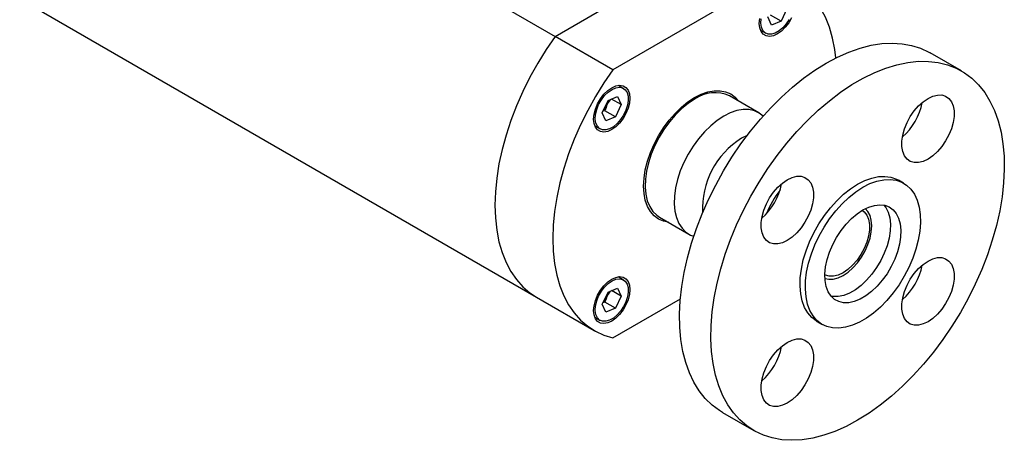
# Model space of a CAD drawing. Header units: inches. Extents: x 6.3 to 30.5, y 2.9 to 18.1.
# Tile 5 of 6: x 26.4 to 30.5, y 12.8 to 14.6. Entities that reach past the tile are written whole.
import ezdxf

# ---------------------------------------------------------------- set-up
doc = ezdxf.new("R2010")
doc.units = ezdxf.units.IN
doc.header["$MEASUREMENT"] = 0

msp = doc.modelspace()

# ---------------------------------------------------------------- linework, layer by layer
at = {"color": 7, "linetype": 'Continuous', "lineweight": 25}
for p, q in [((26.431, 15.7595), (28.6106, 14.5012)), ((28.6106, 14.5012), (29.3002, 14.8993)), ((29.5438, 14.7587), (28.8542, 14.3606)), ((26.3525, 14.6605), (28.5322, 13.4022)), ((29.5237, 14.5488), (29.5084, 14.5828)), ((29.5636, 14.5657), (29.5195, 14.5911)), ((29.5881, 14.6166), (29.5636, 14.5657)), ((29.5636, 14.5657), (29.5237, 14.5488)), ((28.8542, 14.3606), (28.6106, 14.5012)), ((29.4766, 14.5275), (29.499, 14.5145)), ((30.3241, 14.3555), (30.1919, 14.4318)), ((28.8988, 14.2817), (28.8763, 14.2946)), ((28.8343, 14.2304), (28.8741, 14.2473)), ((28.8741, 14.2473), (28.8894, 14.2133)), ((29.4695, 14.1794), (29.3466, 14.2504)), ((29.4695, 14.1794), (29.3466, 14.2504)), ((28.8098, 14.1795), (28.8343, 14.2304)), ((28.8277, 14.2066), (28.8351, 14.222)), ((28.8424, 14.2339), (28.8351, 14.222)), ((28.8894, 14.2133), (28.849, 14.2367)), ((28.8894, 14.2133), (28.865, 14.1624)), ((28.8251, 14.1455), (28.8098, 14.1795)), ((28.8209, 14.1878), (28.8125, 14.1852)), ((28.865, 14.1624), (28.8209, 14.1878)), ((28.865, 14.1624), (28.8251, 14.1455)), ((28.7779, 14.1241), (28.8004, 14.1112)), ((30.0806, 13.8823), (30.0584, 13.8952)), ((29.0514, 13.7389), (29.1743, 13.668)), ((29.0514, 13.7389), (29.1743, 13.668)), ((28.8988, 13.4749), (28.8763, 13.4879)), ((28.8098, 13.3728), (28.8343, 13.4237)), ((28.8277, 13.3999), (28.8351, 13.4153)), ((28.8343, 13.4237), (28.8741, 13.4406)), ((28.8424, 13.4271), (28.8351, 13.4153)), ((28.8894, 13.4066), (28.849, 13.4299)), ((28.8741, 13.4406), (28.8894, 13.4066)), ((28.5322, 13.4022), (28.7758, 13.2616)), ((28.8251, 13.3387), (28.8098, 13.3728)), ((28.8209, 13.3811), (28.8125, 13.3785)), ((28.865, 13.3556), (28.8209, 13.3811)), ((28.8542, 13.2306), (29.1392, 13.3951)), ((28.8894, 13.4066), (28.865, 13.3556)), ((28.865, 13.3556), (28.8251, 13.3387)), ((28.7779, 13.3174), (28.8004, 13.3044)), ((29.7149, 13.3002), (29.7372, 13.2873)), ((29.3169, 12.9162), (29.4492, 12.8399))]:
    msp.add_line(p, q, dxfattribs=at)
at = {"color": 7, "linetype": 'Continuous', "lineweight": 25, "flags": 128}
for points in [[(29.7943, 14.4101), (29.7899, 14.4456), (29.7805, 14.4941), (29.7673, 14.5395), (29.7506, 14.5814), (29.7303, 14.6196), (29.7067, 14.6538), (29.6798, 14.6838), (29.6499, 14.7095), (29.6171, 14.7306), (29.5816, 14.747), (29.5438, 14.7587)], [(29.5483, 14.5113), (29.5313, 14.5037), (29.5151, 14.5008), (29.5006, 14.503), (29.4885, 14.51), (29.4793, 14.5215), (29.4737, 14.5369), (29.4718, 14.5555), (29.4737, 14.5763)], [(29.6082, 14.5791), (29.596, 14.5581), (29.5815, 14.5392), (29.5653, 14.5233), (29.5483, 14.5113)], [(29.5981, 14.5725), (29.5856, 14.5535), (29.571, 14.5369), (29.5552, 14.5238), (29.5391, 14.5148), (29.5234, 14.5103), (29.5091, 14.5107), (29.4969, 14.5158), (29.4874, 14.5255), (29.4813, 14.5392), (29.4787, 14.5561), (29.4799, 14.5754)], [(28.6106, 14.5012), (28.5728, 14.4459), (28.5373, 14.3885), (28.5045, 14.3295), (28.4746, 14.2693), (28.4477, 14.2083), (28.4241, 14.1468), (28.4038, 14.0852), (28.3871, 14.0239), (28.3739, 13.9634), (28.3645, 13.9039), (28.3588, 13.8459), (28.3569, 13.7897), (28.3588, 13.7358), (28.3645, 13.6844), (28.3739, 13.6358), (28.3871, 13.5904), (28.4038, 13.5485), (28.4241, 13.5103), (28.4477, 13.4761), (28.4746, 13.4461), (28.5045, 13.4204), (28.5322, 13.4022)], [(29.7544, 14.3885), (29.8023, 14.414), (29.85, 14.4351), (29.8971, 14.4516), (29.9433, 14.4634), (29.9884, 14.4705), (30.0321, 14.4728), (30.0741, 14.4703), (30.1142, 14.463), (30.1521, 14.4509), (30.1876, 14.4342), (30.1919, 14.4318)], [(29.3169, 12.9162), (29.3043, 12.9239), (29.2728, 12.9475), (29.2441, 12.9754), (29.2186, 13.0075), (29.1962, 13.0436), (29.1772, 13.0835), (29.1617, 13.1269), (29.1497, 13.1737), (29.1414, 13.2234), (29.1367, 13.2759), (29.1358, 13.3308), (29.1386, 13.3877), (29.1451, 13.4463), (29.1552, 13.5064), (29.169, 13.5674), (29.1863, 13.6291), (29.207, 13.691), (29.231, 13.7528), (29.2581, 13.8142), (29.2882, 13.8747), (29.3211, 13.934), (29.3567, 13.9918), (29.3946, 14.0476), (29.4347, 14.1012), (29.4767, 14.1522), (29.5204, 14.2004), (29.5655, 14.2453), (29.6117, 14.2869), (29.6588, 14.3247), (29.7064, 14.3587), (29.7544, 14.3885)], [(29.8866, 12.8832), (29.8387, 12.8577), (29.791, 12.8366), (29.7439, 12.8201), (29.6977, 12.8083), (29.6526, 12.8012), (29.6089, 12.7989), (29.5669, 12.8014), (29.5268, 12.8087), (29.4889, 12.8208), (29.4534, 12.8375), (29.4205, 12.8588), (29.3903, 12.8845), (29.3632, 12.9146), (29.3392, 12.9487), (29.3185, 12.9867), (29.3012, 13.0285), (29.2875, 13.0736), (29.2773, 13.1219), (29.2708, 13.173), (29.268, 13.2267), (29.2689, 13.2827), (29.2736, 13.3405), (29.2819, 13.3999), (29.2939, 13.4604), (29.3094, 13.5218), (29.3284, 13.5837), (29.3508, 13.6456), (29.3764, 13.7073), (29.405, 13.7682), (29.4366, 13.8282), (29.4708, 13.8868), (29.5076, 13.9436), (29.5466, 13.9984), (29.5877, 14.0507), (29.6306, 14.1003), (29.675, 14.1469), (29.7207, 14.1902), (29.7674, 14.2299), (29.8148, 14.2659), (29.8626, 14.2978), (29.9106, 14.3255), (29.9585, 14.3488), (30.0059, 14.3676), (30.0525, 14.3818), (30.0982, 14.3912), (30.1427, 14.3959), (30.1855, 14.3958), (30.2266, 14.3909), (30.2656, 14.3812), (30.3024, 14.3668), (30.3367, 14.3478), (30.3682, 14.3243), (30.3969, 14.2964), (30.4224, 14.2643), (30.4448, 14.2281), (30.4638, 14.1882), (30.4793, 14.1448), (30.4913, 14.098), (30.4996, 14.0483), (30.5043, 13.9958), (30.5052, 13.941), (30.5024, 13.884), (30.4959, 13.8254), (30.4858, 13.7654), (30.472, 13.7043), (30.4547, 13.6427), (30.434, 13.5807), (30.41, 13.5189), (30.3829, 13.4575), (30.3528, 13.397), (30.3199, 13.3377), (30.2843, 13.28), (30.2464, 13.2241), (30.2063, 13.1705), (30.1643, 13.1195), (30.1206, 13.0714), (30.0755, 13.0264), (30.0293, 12.9849), (29.9822, 12.947), (29.9346, 12.913), (29.8866, 12.8832)], [(28.8542, 14.3606), (28.8164, 14.3052), (28.7809, 14.2479), (28.7481, 14.1889), (28.7182, 14.1287), (28.6913, 14.0677), (28.6677, 14.0062), (28.6474, 13.9446), (28.6307, 13.8833), (28.6175, 13.8227), (28.6081, 13.7633), (28.6024, 13.7053), (28.6005, 13.6491), (28.6024, 13.5952), (28.6081, 13.5437), (28.6175, 13.4952), (28.6307, 13.4498), (28.6474, 13.4079), (28.6677, 13.3697), (28.6913, 13.3355), (28.7182, 13.3055), (28.7481, 13.2798), (28.7809, 13.2587), (28.8164, 13.2423), (28.8542, 13.2306)], [(28.9262, 14.2406), (28.9243, 14.2198), (28.9187, 14.1978), (28.9095, 14.1758), (28.8974, 14.1548), (28.8829, 14.1359), (28.8667, 14.12), (28.8497, 14.108), (28.8327, 14.1003), (28.8165, 14.0975), (28.802, 14.0997), (28.7898, 14.1067), (28.7807, 14.1182), (28.7751, 14.1336), (28.7731, 14.1522), (28.7751, 14.173), (28.7807, 14.1949), (28.7898, 14.2169), (28.802, 14.2379), (28.8165, 14.2568), (28.8327, 14.2727), (28.8497, 14.2848), (28.8667, 14.2924), (28.8829, 14.2952), (28.8974, 14.293), (28.9095, 14.286), (28.9187, 14.2745), (28.9243, 14.2591), (28.9262, 14.2406)], [(28.9139, 14.2642), (28.9183, 14.2488), (28.919, 14.2306), (28.916, 14.2105), (28.9093, 14.1896), (28.8995, 14.1692), (28.887, 14.1501), (28.8724, 14.1336), (28.8566, 14.1205), (28.8405, 14.1115), (28.8248, 14.107), (28.8105, 14.1074), (28.7983, 14.1125), (28.7888, 14.1222), (28.7826, 14.1359), (28.7801, 14.1528), (28.7813, 14.1721), (28.7861, 14.1927), (28.7944, 14.2135), (28.8057, 14.2334), (28.8193, 14.2513), (28.8346, 14.2662), (28.8507, 14.2774), (28.8667, 14.2842), (28.8818, 14.2863), (28.8952, 14.2835), (28.9061, 14.276), (28.9139, 14.2642)], [(29.199, 14.2432), (29.2271, 14.2573), (29.2547, 14.2669), (29.2814, 14.2718), (29.3066, 14.272), (29.33, 14.2674), (29.3512, 14.2582), (29.3697, 14.2445), (29.3835, 14.2291)], [(30.1834, 14.2395), (30.2037, 14.249), (30.2233, 14.2539), (30.2416, 14.254), (30.2579, 14.2492), (30.2717, 14.2397), (30.2824, 14.2258), (30.2898, 14.2081), (30.2936, 14.1871), (30.2936, 14.1635), (30.2898, 14.1382), (30.2824, 14.1119), (30.2717, 14.0857), (30.2579, 14.0603), (30.2416, 14.0367), (30.2233, 14.0156), (30.2037, 13.9978), (30.1834, 13.9839), (30.163, 13.9743), (30.1434, 13.9695), (30.1251, 13.9694), (30.1088, 13.9742), (30.0951, 13.9837), (30.0843, 13.9975), (30.0769, 14.0153), (30.0732, 14.0363), (30.0732, 14.0599), (30.0769, 14.0852), (30.0843, 14.1115), (30.0951, 14.1377), (30.1088, 14.1631), (30.1251, 14.1867), (30.1434, 14.2078), (30.163, 14.2256), (30.1834, 14.2395)], [(29.0883, 13.7176), (29.068, 13.7219), (29.0468, 13.7311), (29.0283, 13.7448), (29.0126, 13.7628), (29.0002, 13.7848), (28.9911, 13.8103), (28.9856, 13.839), (28.9838, 13.8704), (28.9856, 13.9039), (28.9911, 13.939), (29.0002, 13.975), (29.0126, 14.0113), (29.0283, 14.0474), (29.0468, 14.0825), (29.068, 14.1162), (29.0914, 14.1478), (29.1166, 14.1767), (29.1433, 14.2025), (29.1709, 14.2248), (29.199, 14.2432)], [(29.199, 14.2358), (29.1712, 14.2175), (29.1438, 14.1953), (29.1175, 14.1696), (29.0926, 14.1407), (29.0696, 14.1092), (29.0489, 14.0756), (29.0309, 14.0406), (29.0159, 14.0048), (29.0042, 13.9688), (28.9959, 13.9333), (28.9913, 13.8989), (28.9903, 13.8661), (28.9931, 13.8357), (28.9996, 13.8081), (29.0096, 13.7838), (29.023, 13.7633), (29.0396, 13.7469), (29.0514, 13.7389)], [(29.199, 14.2358), (29.1712, 14.2175), (29.1438, 14.1953), (29.1175, 14.1696), (29.0926, 14.1407), (29.0696, 14.1092), (29.0489, 14.0756), (29.0309, 14.0406), (29.0159, 14.0048), (29.0042, 13.9688), (28.9959, 13.9333), (28.9913, 13.8989), (28.9903, 13.8661), (28.9931, 13.8357), (28.9996, 13.8081), (29.0096, 13.7838), (29.023, 13.7633), (29.0396, 13.7469), (29.0514, 13.7389)], [(29.3219, 14.1648), (29.2941, 14.1466), (29.2668, 14.1244), (29.2404, 14.0986), (29.2155, 14.0697), (29.1925, 14.0382), (29.1718, 14.0047), (29.1538, 13.9697), (29.1388, 13.9339), (29.1271, 13.8979), (29.1188, 13.8623), (29.1142, 13.8279), (29.1132, 13.7952), (29.116, 13.7647), (29.1225, 13.7371), (29.1325, 13.7129), (29.1459, 13.6924), (29.1625, 13.676), (29.1819, 13.664), (29.1958, 13.6587)], [(29.3219, 14.1648), (29.2941, 14.1466), (29.2668, 14.1244), (29.2404, 14.0986), (29.2155, 14.0697), (29.1925, 14.0382), (29.1718, 14.0047), (29.1538, 13.9697), (29.1388, 13.9339), (29.1271, 13.8979), (29.1188, 13.8623), (29.1142, 13.8279), (29.1132, 13.7952), (29.116, 13.7647), (29.1225, 13.7371), (29.1325, 13.7129), (29.1459, 13.6924), (29.1625, 13.676), (29.1819, 13.664), (29.1958, 13.6587)], [(29.4883, 14.1654), (29.472, 14.1779), (29.4513, 14.1876), (29.4283, 14.1926), (29.4034, 14.1927), (29.3771, 14.1881), (29.3497, 14.1787), (29.3219, 14.1648)], [(29.4883, 14.1654), (29.472, 14.1779), (29.4513, 14.1876), (29.4283, 14.1926), (29.4034, 14.1927), (29.3771, 14.1881), (29.3497, 14.1787), (29.3219, 14.1648)], [(29.4214, 14.084), (29.4213, 14.0839), (29.3967, 14.0718)], [(29.4214, 14.084), (29.4213, 14.0839), (29.3967, 14.0718)], [(29.5899, 13.8968), (29.6102, 13.9064), (29.6298, 13.9113), (29.6481, 13.9113), (29.6644, 13.9065), (29.6782, 13.897), (29.6889, 13.8832), (29.6963, 13.8655), (29.7001, 13.8445), (29.7001, 13.8209), (29.6963, 13.7955), (29.6889, 13.7693), (29.6782, 13.743), (29.6644, 13.7177), (29.6481, 13.694), (29.6298, 13.673), (29.6102, 13.6552), (29.5899, 13.6413), (29.5695, 13.6317), (29.5499, 13.6268), (29.5316, 13.6268), (29.5153, 13.6316), (29.5016, 13.6411), (29.4908, 13.6549), (29.4834, 13.6726), (29.4797, 13.6937), (29.4797, 13.7172), (29.4834, 13.7426), (29.4908, 13.7688), (29.5016, 13.7951), (29.5153, 13.8205), (29.5316, 13.8441), (29.5499, 13.8651), (29.5695, 13.8829), (29.5899, 13.8968)], [(29.7149, 13.3002), (29.7122, 13.3018), (29.6928, 13.3168), (29.6763, 13.336), (29.6629, 13.3592), (29.653, 13.3861), (29.6466, 13.4161), (29.6438, 13.4489), (29.6448, 13.484), (29.6494, 13.5207), (29.6575, 13.5587), (29.6692, 13.5972), (29.6841, 13.6357), (29.7022, 13.6737), (29.723, 13.7105), (29.7463, 13.7456), (29.7717, 13.7785), (29.7989, 13.8086), (29.8274, 13.8355), (29.8568, 13.8588), (29.8866, 13.8782)], [(29.9089, 13.8653), (29.9387, 13.8804), (29.9681, 13.8911), (29.9966, 13.897), (30.0238, 13.8983), (30.0492, 13.8948), (30.0725, 13.8866), (30.0933, 13.8738), (30.1114, 13.8567), (30.1263, 13.8354), (30.138, 13.8103), (30.1462, 13.7818), (30.1508, 13.7503), (30.1517, 13.7164), (30.1489, 13.6804), (30.1425, 13.6429), (30.1326, 13.6046), (30.1192, 13.566), (30.1027, 13.5277), (30.0833, 13.4902), (30.0612, 13.4542), (30.0368, 13.4202), (30.0104, 13.3886), (29.9825, 13.3601), (29.9535, 13.3349), (29.9238, 13.3135), (29.8939, 13.2963), (29.8643, 13.2834), (29.8353, 13.275), (29.8074, 13.2714), (29.781, 13.2725), (29.7566, 13.2784), (29.7345, 13.2889), (29.7151, 13.3039), (29.6985, 13.3232), (29.6852, 13.3464), (29.6753, 13.3732), (29.6689, 13.4033), (29.6661, 13.436), (29.667, 13.4711), (29.6716, 13.5079), (29.6798, 13.5458), (29.6915, 13.5843), (29.7064, 13.6229), (29.7244, 13.6608), (29.7453, 13.6977), (29.7686, 13.7328), (29.794, 13.7656), (29.8211, 13.7957), (29.8496, 13.8227), (29.879, 13.846), (29.9089, 13.8653)], [(29.8866, 13.8782), (29.9165, 13.8933), (29.9459, 13.9039), (29.9744, 13.9099), (30.0015, 13.9111), (30.027, 13.9076), (30.0503, 13.8994), (30.0584, 13.8952)], [(29.9089, 13.7697), (29.9333, 13.7816), (29.9572, 13.789), (29.9799, 13.7915), (30.001, 13.7892), (30.0199, 13.7821), (30.0362, 13.7704), (30.0495, 13.7543), (30.0595, 13.7343), (30.066, 13.7107), (30.0688, 13.6843), (30.0679, 13.6554), (30.0632, 13.625), (30.055, 13.5935), (30.0433, 13.5619), (30.0284, 13.5308), (30.0107, 13.501), (29.9907, 13.4732), (29.9687, 13.4479), (29.9454, 13.4259), (29.9211, 13.4076), (29.8966, 13.3935), (29.8724, 13.3838), (29.8491, 13.3788), (29.8271, 13.3787), (29.807, 13.3834), (29.7894, 13.3929), (29.7745, 13.4068), (29.7628, 13.4249), (29.7545, 13.4468), (29.7499, 13.4718), (29.7489, 13.4996), (29.7517, 13.5293), (29.7582, 13.5604), (29.7683, 13.592), (29.7816, 13.6234), (29.7979, 13.6539), (29.8168, 13.6829), (29.8379, 13.7095), (29.8606, 13.7332), (29.8845, 13.7534), (29.9089, 13.7697)], [(29.9978, 13.7899), (30.0054, 13.7798), (30.0154, 13.7598), (30.0219, 13.7362), (30.0247, 13.7097), (30.0238, 13.6809), (30.0191, 13.6504), (30.0108, 13.619), (29.9991, 13.5874), (29.9842, 13.5563), (29.9666, 13.5265), (29.9465, 13.4987), (29.9246, 13.4734), (29.9012, 13.4514), (29.877, 13.4331), (29.8525, 13.4189), (29.8283, 13.4093), (29.8049, 13.4043), (29.7829, 13.4042), (29.7758, 13.4053)], [(29.9062, 13.7681), (29.9142, 13.7618), (29.9251, 13.7479), (29.9325, 13.7301), (29.9363, 13.7089), (29.9363, 13.6852), (29.9325, 13.6597), (29.9251, 13.6333), (29.9142, 13.6069), (29.9004, 13.5813), (29.884, 13.5576), (29.8656, 13.5364), (29.8458, 13.5185), (29.8254, 13.5045), (29.8049, 13.4948), (29.7851, 13.4899), (29.7668, 13.4899), (29.7504, 13.4947), (29.7488, 13.4955)], [(29.9062, 13.7681), (29.9142, 13.7618), (29.9251, 13.7479), (29.9325, 13.7301), (29.9363, 13.7089), (29.9363, 13.6852), (29.9325, 13.6597), (29.9251, 13.6333), (29.9142, 13.6069), (29.9004, 13.5813), (29.884, 13.5576), (29.8656, 13.5364), (29.8458, 13.5185), (29.8254, 13.5045), (29.8049, 13.4948), (29.7851, 13.4899), (29.7668, 13.4899), (29.7504, 13.4947), (29.7488, 13.4955)], [(29.7491, 13.481), (29.765, 13.4775), (29.7841, 13.4782), (29.8044, 13.4837), (29.8254, 13.4937), (29.8463, 13.5079), (29.8667, 13.5259), (29.8857, 13.5472), (29.903, 13.5711), (29.9178, 13.5968), (29.9299, 13.6237), (29.9388, 13.6509), (29.9442, 13.6775), (29.9461, 13.7027), (29.9442, 13.7259), (29.9388, 13.7462), (29.9299, 13.7631), (29.9189, 13.7751)], [(30.1834, 13.5541), (30.2037, 13.5637), (30.2233, 13.5686), (30.2416, 13.5686), (30.2579, 13.5638), (30.2717, 13.5543), (30.2824, 13.5405), (30.2898, 13.5227), (30.2936, 13.5017), (30.2936, 13.4781), (30.2898, 13.4528), (30.2824, 13.4266), (30.2717, 13.4003), (30.2579, 13.3749), (30.2416, 13.3513), (30.2233, 13.3302), (30.2037, 13.3125), (30.1834, 13.2985), (30.163, 13.289), (30.1434, 13.2841), (30.1251, 13.2841), (30.1088, 13.2889), (30.0951, 13.2983), (30.0843, 13.3122), (30.0769, 13.3299), (30.0732, 13.3509), (30.0732, 13.3745), (30.0769, 13.3999), (30.0843, 13.4261), (30.0951, 13.4524), (30.1088, 13.4777), (30.1251, 13.5013), (30.1434, 13.5224), (30.163, 13.5402), (30.1834, 13.5541)], [(28.8497, 13.478), (28.8667, 13.4856), (28.8829, 13.4885), (28.8974, 13.4863), (28.9095, 13.4793), (28.9187, 13.4678), (28.9243, 13.4524), (28.9262, 13.4338), (28.9243, 13.413), (28.9187, 13.3911), (28.9095, 13.3691), (28.8974, 13.3481), (28.8829, 13.3292), (28.8667, 13.3133), (28.8497, 13.3012), (28.8327, 13.2936), (28.8165, 13.2908), (28.802, 13.293), (28.7898, 13.3), (28.7807, 13.3114), (28.7751, 13.3269), (28.7731, 13.3454), (28.7751, 13.3662), (28.7807, 13.3882), (28.7898, 13.4102), (28.802, 13.4312), (28.8165, 13.4501), (28.8327, 13.466), (28.8497, 13.478)], [(28.9139, 13.4575), (28.9183, 13.4421), (28.919, 13.4238), (28.916, 13.4037), (28.9093, 13.3829), (28.8995, 13.3624), (28.887, 13.3434), (28.8724, 13.3269), (28.8566, 13.3138), (28.8405, 13.3047), (28.8248, 13.3003), (28.8105, 13.3006), (28.7983, 13.3058), (28.7888, 13.3155), (28.7826, 13.3291), (28.7801, 13.3461), (28.7813, 13.3654), (28.7861, 13.386), (28.7944, 13.4068), (28.8057, 13.4267), (28.8193, 13.4446), (28.8346, 13.4595), (28.8507, 13.4706), (28.8667, 13.4774), (28.8818, 13.4795), (28.8952, 13.4767), (28.9061, 13.4693), (28.9139, 13.4575)], [(29.5899, 13.2115), (29.6102, 13.2211), (29.6298, 13.2259), (29.6481, 13.226), (29.6644, 13.2212), (29.6782, 13.2117), (29.6889, 13.1978), (29.6963, 13.1801), (29.7001, 13.1591), (29.7001, 13.1355), (29.6963, 13.1102), (29.6889, 13.0839), (29.6782, 13.0577), (29.6644, 13.0323), (29.6481, 13.0087), (29.6298, 12.9876), (29.6102, 12.9698), (29.5899, 12.9559), (29.5695, 12.9464), (29.5499, 12.9415), (29.5316, 12.9414), (29.5153, 12.9462), (29.5016, 12.9557), (29.4908, 12.9696), (29.4834, 12.9873), (29.4797, 13.0083), (29.4797, 13.0319), (29.4834, 13.0572), (29.4908, 13.0835), (29.5016, 13.1097), (29.5153, 13.1351), (29.5316, 13.1587), (29.5499, 13.1798), (29.5695, 13.1976), (29.5899, 13.2115)]]:
    msp.add_lwpolyline(points, dxfattribs=at)
at = {"color": 7, "linetype": 'Continuous', "lineweight": 25}
for centre, radius, start, end in [((29.2855, 14.1148), 0.1487, 65.7349, 125.5756), ((28.7587, 14.2484), 0.0807, 314.5819, 328.7827), ((28.767, 14.2467), 0.0724, 340.0881, 348.2838), ((29.911, 14.2689), 0.2524, 310.6335, 349.3719), ((29.5808, 13.776), 0.3484, 121.9018, 183.0654), ((29.3169, 13.9267), 0.2531, 310.6886, 349.3168), ((29.8743, 13.6048), 0.4007, 141.9651, 158.0317), ((29.9104, 13.5839), 0.2531, 310.6886, 349.3168), ((28.767, 13.4399), 0.0724, 340.0881, 348.2838), ((28.7587, 13.4417), 0.0807, 314.5819, 328.7827), ((29.3175, 13.2409), 0.2524, 310.6335, 349.3719)]:
    msp.add_arc(centre, radius, start, end, dxfattribs=at)
for points in [[(28.8277, 14.2066), (28.8251, 14.2005), (28.8229, 14.1942), (28.8209, 14.1878)], [(28.8277, 13.3999), (28.8251, 13.3937), (28.8229, 13.3875), (28.8209, 13.3811)]]:
    msp.add_open_spline(points, degree=3, dxfattribs=at)

doc.saveas('drawing.dxf')
